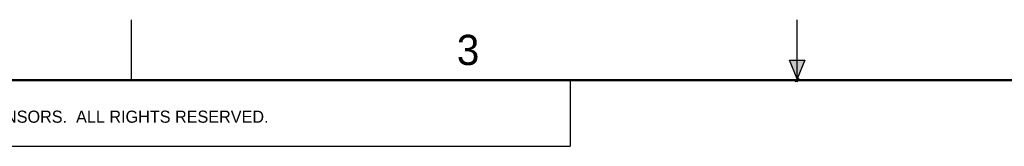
# Model space of a CAD drawing. Header units: inches. Extents: x 0 to 22, y 0 to 17.
# Tile 17 of 35: x 4.6 to 12.7, y 16 to 17. Entities that reach past the tile are written whole.
import ezdxf

# ---------------------------------------------------------------- set-up
doc = ezdxf.new("R2010")
doc.units = ezdxf.units.IN
doc.header["$LTSCALE"] = 1.21
doc.header["$MEASUREMENT"] = 0
doc.layers.get('0').update_dxf_attribs({"linetype": 'CONTINUOUS'})
doc.styles.get("Standard").update_dxf_attribs({"font": 'txt', "width": 0.8})

msp = doc.modelspace()

# ---------------------------------------------------------------- hatches: boundary and pattern name
at = {"linetype": 'CONTINUOUS'}
msp.add_hatch(color=2, dxfattribs=at).paths.add_polyline_path([(11, 16.51), (10.9375, 16.6663), (11.0625, 16.6663)])

# ---------------------------------------------------------------- linework, layer by layer
at = {"color": 2, "linetype": 'CONTINUOUS'}
for p, q in [((5.5, 16.5), (5.5, 17)), ((11, 16.485), (11, 17)), ((11, 16.51), (10.9375, 16.6663)), ((10.9375, 16.6663), (11.0625, 16.6663)), ((11.0625, 16.6663), (11, 16.51)), ((0.4999, 16.5), (9.1249, 16.5)), ((9.1249, 16.5), (9.1249, 15.9531)), ((11.015, 16.515), (10.985, 16.485)), ((10.985, 16.485), (11, 16.515)), ((11, 16.485), (11.015, 16.515)), ((0.4999, 15.9531), (9.1249, 15.9531))]:
    msp.add_line(p, q, dxfattribs=at)
at = {"color": 7, "linetype": 'CONTINUOUS', "const_width": 0.02}
msp.add_lwpolyline([(21.5, 16.5), (0.5, 16.5)], dxfattribs=at)

# ---------------------------------------------------------------- texts
at = {"color": 2, "linetype": 'CONTINUOUS'}
for s, height, p in [('3', 0.25, (8.1875, 16.625)), ('NATIONAL INSTRUMENTS CORPORATION AND ITS LICENSORS.  ALL RIGHTS RESERVED.', 0.1, (0.851, 16.1482))]:
    msp.add_text(s, height=height, dxfattribs=at).set_placement(p)

doc.saveas('drawing.dxf')
